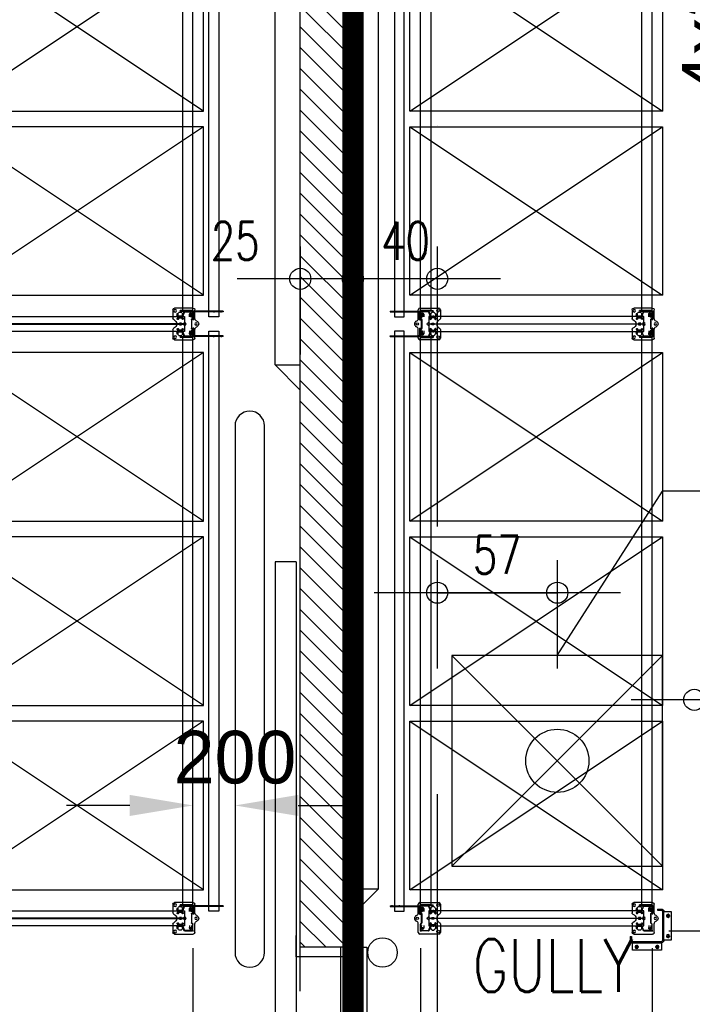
# Model space of a CAD drawing. Extents: x 34560 to 100229, y -303284 to -152113.
# Tile 53 of 74: x 61172 to 64365, y -169412 to -164738. Entities that reach past the tile are written whole.
import ezdxf
from ezdxf.enums import TextEntityAlignment as Align

# ---------------------------------------------------------------- set-up
doc = ezdxf.new("R2010")
doc.units = 0
doc.header["$LTSCALE"] = 100
doc.header["$PDMODE"] = 1
for name, pattern in [('A__G__-_-_RA_-A-$0$STRICHPUNKT', [25.4, 12.7, -6.35, 0, -6.35]), ('A_CGEG-_-____-A-$0$VERDECKT2', [4.7625, 3.175, -1.5875]), ('MITTELLINIE', [2, 1.25, -0.25, 0.25, -0.25]), ('VERDECKT2', [0.1875, 0.125, -0.0625])]:
    doc.linetypes.add(name, pattern=pattern)
doc.layers.get('0').update_dxf_attribs({"linetype": 'CONTINUOUS'})
doc.layers.get('Defpoints').update_dxf_attribs({"linetype": 'CONTINUOUS'})
for name, color, linetype in [('A__G__-_-_RA_-A-$0$A1-ACHS-RAS---', 7, 'A__G__-_-_RA_-A-$0$STRICHPUNKT'), ('A_CGEG-_-____-A-$0$A2-ANSI-EF----', 1, 'CONTINUOUS'), ('A_CGEG-_-____-A-$0$A2-TUER-SYM050', 6, 'CONTINUOUS'), ('A_CGEG-_-____-A-$0$A2-TUER-SYM100', 6, 'CONTINUOUS'), ('A_CGEG-_-____-A-$0$A2-TUER-SYM200', 6, 'CONTINUOUS'), ('A_CGEG-_-____-A-$0$A2-VERD-STU---', 1, 'A_CGEG-_-____-A-$0$VERDECKT2'), ('A_CGEG-_-____-A-$0$A2-WAND-MWK---', 60, 'CONTINUOUS'), ('A_CGEG-_-____-A-$0$A3-BEMA-SS-100', 8, 'CONTINUOUS'), ('A_CGEG-_-____-A-$0$A3-EINL-RRO---', 5, 'CONTINUOUS'), ('A_CGEG-_-____-A-$0$A3-FUGE-------', 2, 'A_CGEG-_-____-A-$0$VERDECKT2'), ('A_CGEG-_-____-A-$0$A3-TEXT-A--100', 210, 'CONTINUOUS'), ('A_CGEG-_-____-A-$0$A4-GEFA-------', 1, 'CONTINUOUS'), ('A_CGEG-_-____-A-$0$A5-SCHR-MWK---', 81, 'CONTINUOUS'), ('ATPI1189A_CGEG-_-_MA_-A-$0$A3-BEMA-SS-100', 8, 'CONTINUOUS'), ('BITO_BUILDING', 8, 'CONTINUOUS'), ('BITO_DIMENSION', 7, 'CONTINUOUS'), ('BITO_FUßPLATTE', 2, 'CONTINUOUS'), ('BITO_PACKAGING', 4, 'CONTINUOUS'), ('BITO_RACKING_STA', 1, 'CONTINUOUS'), ('BITO_TRAVERSEN', 3, 'CONTINUOUS'), ('BITO_ZUBEHÖR', 5, 'CONTINUOUS')]:
    doc.layers.add(name, color=color, linetype=linetype)
doc.styles.add('A_CGEG-_-____-A-$0$NORMAL', font='romans.shx', dxfattribs={"width": 0.75})
doc.styles.get("Standard").update_dxf_attribs({"font": 'ARIAL.TTF'})
doc.dimstyles.new('BITO_100', dxfattribs={"dimscale": 100, "dimtxt": 2.5, "dimasz": 3, "dimexe": 1, "dimexo": 1, "dimgap": 1, "dimtad": 1, "dimdsep": 46, "dimtxsty": 'Standard', "dimcen": 0.09, "dimclrd": 256, "dimclre": 256, "dimclrt": 256, "dimazin": 0, "dimtfac": 0.8, "dimtix": 1, "dimtofl": 0, "dimtmove": 0, "dimatfit": 3, "dimfxl": 0, "dimtolj": 1, "dimtzin": 0, "dimlwd": -1, "dimarcsym": 0})

# ---------------------------------------------------------------- blocks, each defined once
blk = doc.blocks.new('A_CGEG-_-____-A-$0$ARCH-BEMTICK')
blk.add_line((0.3, 0), (-0.3, 0))
blk.add_circle((0, 0), 0.05)
blk = doc.blocks.new('A_CGEG-_-____-A-$0$gully')
at = {"layer": 'A_CGEG-_-____-A-$0$A4-GEFA-------', "ltscale": 0.5}
for p, q in [((-50, 50), (50, -50)), ((-50, -50), (50, 50))]:
    blk.add_line(p, q, dxfattribs=at)
blk.add_lwpolyline([(-50, -50), (50, -50), (50, 50), (-50, 50)], close=True, dxfattribs=at)
at = {"layer": 'A_CGEG-_-____-A-$0$A4-GEFA-------', "linetype": 'Continuous'}
blk.add_circle((0, 0), 15, dxfattribs=at)
blk = doc.blocks.new('A_CGEG-_-____-A-$0$TCTBZ9T002K1RU2G44K7')
at = {"layer": 'A_CGEG-_-____-A-$0$A2-TUER-SYM050'}
for p, q in [((4.5, 27), (-5.5, 27)), ((4.5, -2), (4.5, 27)), ((254.5, -2), (254.5, 27)), ((254.5, 27), (264.5, 27)), ((-5.5, -2), (4.5, -2)), ((264.5, -2), (254.5, -2))]:
    blk.add_line(p, q, dxfattribs=at)
at = {"layer": 'A_CGEG-_-____-A-$0$A2-TUER-SYM100'}
for p, q in [((4.5, 25), (0, 25)), ((4.5, 0), (4.5, 27)), ((4.5, 0), (4.5, 25)), ((254.5, 0), (254.5, 27)), ((254.5, 0), (254.5, 25)), ((254.5, 25), (259, 25)), ((4.5, 0), (0, 0)), ((254.5, 0), (259, 0))]:
    blk.add_line(p, q, dxfattribs=at)
at = {"layer": 'A_CGEG-_-____-A-$0$A2-TUER-SYM200'}
for p, q in [((4.5, 0), (4.5, 27)), ((4.5, 0), (4.5, 25)), ((254.5, 0), (254.5, 27)), ((254.5, 0), (254.5, 25))]:
    blk.add_line(p, q, dxfattribs=at)
at = {"layer": 'A_CGEG-_-____-A-$0$A2-WAND-MWK---'}
for p, q in [((0, 0), (0, 25)), ((259, 0), (259, 25))]:
    blk.add_line(p, q, dxfattribs=at)
blk = doc.blocks.new('A_CGEG-_-____-A-$0$TCTBZ9T2C001RU2G4007')
at = {"layer": 'A_CGEG-_-____-A-$0$A2-TUER-SYM050'}
for p, q in [((-187.5, 10), (62.5, 10)), ((-187.5, 0), (-187.5, 10)), ((62.5, 0), (62.5, 10)), ((-187.5, 0), (62.5, 0))]:
    blk.add_line(p, q, dxfattribs=at)
at = {"layer": 'A_CGEG-_-____-A-$0$A2-TUER-SYM100'}
for p, q in [((-187.5, 10), (62.5, 10)), ((-187.5, 0), (-187.5, 10)), ((62.5, 0), (62.5, 10)), ((-187.5, 0), (62.5, 0))]:
    blk.add_line(p, q, dxfattribs=at)
at = {"layer": 'A_CGEG-_-____-A-$0$A2-TUER-SYM200'}
for p, q in [((-187.5, 10), (62.5, 10)), ((-187.5, 0), (-187.5, 10)), ((62.5, 0), (62.5, 10)), ((-187.5, 0), (62.5, 0))]:
    blk.add_line(p, q, dxfattribs=at)
blk = doc.blocks.new('A_CGEG-_-____-A-$0$TCTBZ9T2C2K1RU2G44K7')
at = {"xscale": -1}
blk.add_blockref('A_CGEG-_-____-A-$0$TCTBZ9T2C001RU2G4007', (254.5, 27), dxfattribs=at)
blk.add_blockref('A_CGEG-_-____-A-$0$TCTBZ9T002K1RU2G44K7', (0, 0))
blk = doc.blocks.new('ATPI1189A_CGEG-_-_MA_-A-$0$ARCH-BEMTICK')
blk.add_line((0.3, 0), (-0.3, 0))
blk.add_circle((0, 0), 0.05)
blk = doc.blocks.new('EG-C-202ff GR kurz oReg')
at = {"layer": 'A_CGEG-_-____-A-$0$A5-SCHR-MWK---'}
h = blk.add_hatch(dxfattribs=at)
h.set_pattern_fill('ANSI31', color=256, scale=22, angle=90, style=0)
h.set_pattern_definition([(135, (136000, -77350), (-49.39141, -49.39141), [])])
h.paths.add_polyline_path([(23600, 17500), (23350, 17500), (23350, 5445), (23600, 5445)])
at = {"layer": 'A__G__-_-_RA_-A-$0$A1-ACHS-RAS---'}
blk.add_line((24000, 21412.7), (24000, -2702.7), dxfattribs=at)
at = {"layer": 'A_CGEG-_-____-A-$0$A2-ANSI-EF----'}
for p, q in [((23230, 8210), (23230, 17530)), ((23720, 16980), (23720, 5720)), ((23230, 8210), (23350, 8210)), ((23230, 8210), (23350, 8090)), ((23720, 5720), (23600, 5720)), ((23720, 5720), (23600, 5600))]:
    blk.add_line(p, q, dxfattribs=at)
blk.add_lwpolyline([(23180, 5420), (23180, 7920, 1), (23040, 7920), (23040, 5420, 1)], format="xyb", close=True, dxfattribs=at)
blk.add_circle((23740, 5420), 70, dxfattribs=at)
at = {"layer": 'A_CGEG-_-____-A-$0$A2-VERD-STU---'}
for p, q in [((23350, 2855), (23350, 5445)), ((23600, 2855), (23600, 5445))]:
    blk.add_line(p, q, dxfattribs=at)
at = {"layer": 'A_CGEG-_-____-A-$0$A2-WAND-MWK---'}
for p, q in [((23350, 5445), (23350, 17650)), ((23600, 5445), (23600, 17650))]:
    blk.add_line(p, q, dxfattribs=at)
at = {"layer": 'A_CGEG-_-____-A-$0$A3-BEMA-SS-100'}
for p, q in [((23350, 8772.6), (23350, 8258.3)), ((23600, 8772.6), (23600, 8258.3)), ((24000, 8772.6), (24000, 8258.3)), ((24000, 7282.3), (24000, 6768.1)), ((24570, 7282.3), (24570, 6768.1)), ((24000, 7128.1), (24570, 7128.1))]:
    blk.add_line(p, q, dxfattribs=at)
at = {"layer": 'A_CGEG-_-____-A-$0$A3-EINL-RRO---'}
for points in [[(23600, 2855), (23600, 5445), (23540, 5445), (23540, 2855), (23600, 2855)], [(23605, 2855), (23605, 5445), (23665, 5445), (23665, 2855), (23605, 2855)]]:
    blk.add_lwpolyline(points, dxfattribs=at)
at = {"layer": 'A_CGEG-_-____-A-$0$A3-FUGE-------', "const_width": 100}
blk.add_lwpolyline([(23600, 18499.1), (23600, 1002.3)], dxfattribs=at)
at = {"layer": 'A_CGEG-_-____-A-$0$A3-TEXT-A--100'}
for p in [(24570, 6830), (27515.4, 7610.5)]:
    blk.add_line(p, (25070, 7610.5), dxfattribs=at)
at = {"xscale": 10, "yscale": 10, "zscale": 10, "rotation": 90}
blk.add_blockref('A_CGEG-_-____-A-$0$TCTBZ9T2C2K1RU2G44K7', (23600, 2855), dxfattribs=at)
at = {"layer": 'A_CGEG-_-____-A-$0$A3-BEMA-SS-100', "xscale": 1000, "yscale": 1000, "zscale": 10}
for p in [(23350, 8618.3), (23600, 8618.3), (24000, 8618.3), (24000, 7128.1), (24570, 7128.1)]:
    blk.add_blockref('A_CGEG-_-____-A-$0$ARCH-BEMTICK', p, dxfattribs=at)
at = {"layer": 'A_CGEG-_-____-A-$0$A4-GEFA-------', "xscale": 10, "yscale": 10, "zscale": 10}
blk.add_blockref('A_CGEG-_-____-A-$0$gully', (24570, 6330), dxfattribs=at)
at = {"layer": 'ATPI1189A_CGEG-_-_MA_-A-$0$A3-BEMA-SS-100', "xscale": 1000, "yscale": 1000, "zscale": 10}
blk.add_blockref('ATPI1189A_CGEG-_-_MA_-A-$0$ARCH-BEMTICK', (25220, 6619.6), dxfattribs=at)
at = {"layer": 'A_CGEG-_-____-A-$0$A3-BEMA-SS-100', "color": 10, "style": 'A_CGEG-_-____-A-$0$NORMAL', "width": 0.75}
for s, p in [('25', (23040.9, 8798.3)), ('40', (23849.7, 8798.3)), ('57', (24285, 7308.1))]:
    blk.add_text(s, height=180, dxfattribs=at).set_placement(p, align=Align.MIDDLE_CENTER)
at = {"layer": 'A_CGEG-_-____-A-$0$A4-GEFA-------', "insert": (24168.9, 5482.7), "char_height": 250, "width": 567.88, "attachment_point": 1, "style": 'A_CGEG-_-____-A-$0$NORMAL'}
blk.add_mtext('GULLY', dxfattribs=at)
blk = doc.blocks.new('Anfahrschutz AS40.2')
at = {"color": 0}
blk.add_point((0, 0), dxfattribs=at)
at = {"layer": 'BITO_ZUBEHÖR', "color": 0}
for p, q in [((-25.8, 98.2), (-44.1, 98.2)), ((-25.8, 104), (-43.8, 104)), ((-25.8, 104), (-25.8, 98.2)), ((-90.8, 91.9), (-90.8, -44.1)), ((-55.8, 91.9), (-90.8, 91.9)), ((-55.8, -44.1), (-55.8, 92)), ((-50, 92.3), (-50, -44.5)), ((-90.8, -44.1), (-55.8, -44.1)), ((104.2, -26), (98.4, -26)), ((98.4, -26), (98.4, -44)), ((104.2, -26), (104.2, -44.5)), ((-44.5, -56), (-44.5, -91)), ((93.1, -56), (-44.5, -56)), ((-44.5, -91), (93.1, -91)), ((92.7, -50), (-43.9, -50)), ((93.1, -91), (93.1, -56))]:
    blk.add_line(p, q, dxfattribs=at)
at = {"layer": 'BITO_ZUBEHÖR', "color": 4, "linetype": 'VERDECKT2', "ltscale": 1.5}
for p, q in [((-43.8, 104), (-43.8, 98.2)), ((-55.8, 91.9), (-50, 91.9)), ((104.2, -44.5), (98.4, -44.5)), ((-44.5, -56), (-44.5, -50)), ((93, -56), (93, -50))]:
    blk.add_line(p, q, dxfattribs=at)
at = {"layer": 'BITO_ZUBEHÖR', "color": 5, "linetype": 'MITTELLINIE'}
for p, q in [((-66.3, 71.9), (-85.3, 71.9)), ((-75.8, 81.4), (-75.8, 62.4)), ((-66.3, -24.1), (-85.3, -24.1)), ((-75.8, -14.6), (-75.8, -33.6)), ((-15, -76), (-34, -76)), ((-24.5, -66.5), (-24.5, -85.5)), ((82.6, -76), (63.6, -76)), ((73.1, -66.5), (73.1, -85.5))]:
    blk.add_line(p, q, dxfattribs=at)
at = {"layer": 'BITO_ZUBEHÖR', "color": 4, "linetype": 'VERDECKT2', "ltscale": 1.2}
blk.add_line((-55.8, -44.5), (-50, -44.5), dxfattribs=at)
at = {"layer": 'BITO_ZUBEHÖR', "color": 0}
for centre in [(-75.8, 71.9), (-75.8, -24.1), (-24.5, -76), (73.1, -76)]:
    blk.add_circle(centre, 7.5, dxfattribs=at)
for centre, radius, start, end in [((-43.8, 92), 12, 89.9996, 179.9999), ((-44, 92.2), 6, 91.2767, 178.7223), ((-43.8, -44), 12, 180.3461, 266.2432), ((-44, -44), 5.98, 184.5593, 271.2571), ((92.4, -44), 5.98, 272.673, 0.2372), ((92.9, -44.7), 11.3, 270.5414, 0.9729)]:
    blk.add_arc(centre, radius, start, end, dxfattribs=at)
blk = doc.blocks.new('Stütze P4 ds')
at = {"color": 0}
for p, q in [((-47.5, 70.5), (-40, 70.5)), ((-47.5, 68.5), (-47.5, 70.5)), ((-40, 68.5), (-47.5, 68.5)), ((-37.5, 46.1), (-37.5, 66)), ((-35.5, 66), (-35.5, 46.1)), ((35.5, 46.1), (35.5, 66)), ((37.5, 66), (37.5, 46.1)), ((40, 70.5), (47.5, 70.5)), ((47.5, 68.5), (40, 68.5)), ((47.5, 70.5), (47.5, 68.5)), ((-60, -0.5), (-60, 33)), ((-58, 33), (-58, -0.5)), ((-57, 37.3), (-39.1, 43.8)), ((-38.5, 41.9), (-56.4, 35.4)), ((-21, 2), (21, 2)), ((21, 0), (-21, 0)), ((56.4, 35.4), (38.5, 41.9)), ((39.1, 43.8), (57, 37.3)), ((58, -0.5), (58, 33)), ((60, 33), (60, -0.5)), ((-57.5, -5), (-62.5, -5)), ((-60, -2.5), (-60, -7.5)), ((-55.5, -3), (-27.9, -3)), ((-27.9, -5), (-55.5, -5)), ((-25.7, -1.8), (-24.9, -0.2)), ((-23.1, -1.2), (-24, -2.8)), ((24, -2.8), (23.1, -1.2)), ((24.9, -0.2), (25.7, -1.8)), ((27.9, -3), (55.5, -3)), ((55.5, -5), (27.9, -5)), ((57.5, -5), (62.5, -5)), ((60, -2.5), (60, -7.5))]:
    blk.add_line(p, q, dxfattribs=at)
at = {"color": 5, "linetype": 'Continuous'}
for p, q in [((-40, 55), (-33, 55)), ((33, 55), (40, 55))]:
    blk.add_line(p, q, dxfattribs=at)
at = {"color": 6}
for p, q in [((-37.5, 60.1), (-35.5, 60.1)), ((-37.5, 49.8), (-35.5, 49.8)), ((35.5, 60.1), (37.5, 60.1)), ((35.5, 49.8), (37.5, 49.8)), ((-46.5, -5), (-46.5, -3)), ((-33, -3), (-33, -5)), ((-32.5, -3), (-32.5, -5)), ((32.5, -5), (32.5, -3)), ((33, -5), (33, -3)), ((46.5, -3), (46.5, -5))]:
    blk.add_line(p, q, dxfattribs=at)
at = {"color": 0}
for centre, radius, start, end in [((-40, 66), 4.5, 0, 90), ((-40, 66), 2.5, 0, 90), ((40, 66), 4.5, 90, 180), ((40, 66), 2.5, 90, 180), ((-55.5, 33), 4.5, 110, 180), ((-55.5, 33), 2.5, 110, 180), ((-40, 46.1), 2.5, 290, 0), ((-40, 46.1), 4.5, 290, 0), ((-21, -2.5), 4.5, 90, 150), ((-21, -2.5), 2.5, 90, 150), ((21, -2.5), 4.5, 30, 90), ((21, -2.5), 2.5, 30, 90), ((40, 46.1), 4.5, 180, 250), ((40, 46.1), 2.5, 180, 250), ((55.5, 33), 2.5, 0, 70), ((55.5, 33), 4.5, 0, 70), ((-55.5, -0.5), 4.5, 180, 270), ((-55.5, -0.5), 2.5, 180, 270), ((-27.9, -0.5), 2.5, 270, 330), ((-27.9, -0.5), 4.5, 270, 330), ((27.9, -0.5), 4.5, 210, 270), ((27.9, -0.5), 2.5, 210, 270), ((55.5, -0.5), 4.5, 270, 0), ((55.5, -0.5), 2.5, 270, 0)]:
    blk.add_arc(centre, radius, start, end, dxfattribs=at)
blk = doc.blocks.new('Fußplatte M mL DS')
at = {"color": 0}
for p, q in [((-75, -7), (-75, 82)), ((-67, 90), (-26.2, 90)), ((-56.5, 54.8), (-56.5, 55.2)), ((-46, 66.1), (-35.3, 66.5)), ((-35.3, 66.5), (-35.3, 66.5)), ((-35.3, 66.5), (-28.8, 66.5)), ((-29.3, 66.4), (-35.3, 66.4)), ((-35.3, 66), (-35.3, 66.4)), ((-35.3, 55.1), (-35.3, 66)), ((-35.3, 54.9), (-35.3, 55.1)), ((-35.3, 44), (-35.3, 54.9)), ((-29.3, 66), (-29.3, 66.4)), ((-29.3, 66), (-29.3, 55.1)), ((-29.3, 54.9), (-29.3, 55.1)), ((-29.3, 54.9), (-29.3, 44)), ((-3.5, 49.5), (-3.5, 58.5)), ((-2.6, 58.7), (0, 54.9)), ((-2.5, 56.9), (-2.5, 49.5)), ((-0.5, 53.8), (-2.5, 56.9)), ((0, 54.9), (2.6, 58.8)), ((2.5, 56.9), (0.5, 53.8)), ((2.5, 49.5), (2.5, 56.9)), ((3.5, 58.5), (3.5, 49.5)), ((26.2, 90), (67, 90)), ((31, 66.5), (27.6, 66.5)), ((28.8, 66.5), (35.3, 66.5)), ((29.3, 66), (29.3, 66.4)), ((29.3, 55.1), (29.3, 66)), ((29.3, 54.9), (29.3, 55.1)), ((29.3, 44), (29.3, 54.9)), ((29.5, 66.4), (35.3, 66.4)), ((35.3, 66.5), (35.3, 66.5)), ((35.3, 66.5), (46, 66.1)), ((35.3, 66), (35.3, 66.4)), ((35.3, 66), (35.3, 55.1)), ((35.3, 54.9), (35.3, 55.1)), ((35.3, 54.9), (35.3, 44)), ((56.6, 55.2), (56.6, 54.8)), ((75, 82), (75, -7)), ((-51.1, 3.9), (-51.1, 7.1)), ((-49.8, 7), (-49.8, 4)), ((-47.1, 11.1), (-34.9, 11.1)), ((-42.7, 11), (-46.9, 11)), ((-46.9, 0), (-42.7, 0)), ((-35.3, 43.5), (-46, 43.9)), ((-45.5, 7), (-45.5, 4)), ((-36.1, 11), (-42.7, 11)), ((-42.7, 0), (-36.1, 0)), ((-33.3, 11), (-36.1, 11)), ((-33.3, 0), (-36.1, 0)), ((-35.3, 43.6), (-35.3, 44)), ((-29.5, 43.6), (-35.3, 43.6)), ((-28.8, 43.5), (-35.3, 43.5)), ((-35.3, 43.5), (-35.3, 43.5)), ((-34.9, 11.1), (-34.9, 11)), ((-34.9, 11), (-33.3, 11)), ((-33.3, 11), (-33.3, 11)), ((-33.3, 11), (-33.3, 11)), ((-33.3, 0), (-33.3, 0)), ((-33.3, 0), (-33.3, 0)), ((-31, 43.5), (-27.6, 43.5)), ((-29.3, 43.6), (-29.3, 44)), ((27.6, 43.5), (31, 43.5)), ((35.3, 43.5), (28.8, 43.5)), ((29.3, 43.6), (29.3, 44)), ((35.3, 43.6), (29.5, 43.6)), ((33.3, 11), (33.3, 11)), ((33.3, 11), (33.3, 11)), ((33.3, 11), (34.9, 11)), ((33.3, 11), (36.1, 11)), ((33.3, 0), (33.3, 0)), ((33.3, 0), (33.3, 0)), ((33.3, 0), (36.1, 0)), ((34.9, 11), (34.9, 11.1)), ((34.9, 11.1), (47.1, 11.1)), ((35.3, 43.6), (35.3, 44)), ((46, 43.9), (35.3, 43.5)), ((35.3, 43.5), (35.3, 43.5)), ((36.1, 11), (42.7, 11)), ((42.7, 0), (36.1, 0)), ((46.9, 11), (42.7, 11)), ((42.7, 0), (46.9, 0)), ((45.5, 7), (45.5, 4)), ((49.8, 7), (49.8, 4)), ((51.1, 7.1), (51.1, 3.9)), ((-26.2, -15), (-67, -15)), ((-34.9, -0.1), (-47.1, -0.1)), ((-33.3, 0), (-34.9, 0)), ((-34.9, 0), (-34.9, -0.1)), ((67, -15), (26.2, -15)), ((34.9, 0), (33.3, 0)), ((34.9, -0.1), (34.9, 0)), ((47.1, -0.1), (34.9, -0.1))]:
    blk.add_line(p, q, dxfattribs=at)
at = {"color": 0, "ltscale": 11.42808}
for p, q in [((-35.3, 60.5), (-29.3, 60.5)), ((-35.3, 49.5), (-29.3, 49.5)), ((35.3, 60.5), (29.3, 60.5)), ((35.3, 49.5), (29.3, 49.5))]:
    blk.add_line(p, q, dxfattribs=at)
at = {"color": 0, "flags": 128}
for points in [[(-27.6, 66.5), (-27.7, 66.5), (-27.8, 66.5), (-27.9, 66.5), (-28.1, 66.5), (-28.2, 66.5), (-28.3, 66.5), (-28.4, 66.4), (-28.5, 66.4), (-28.6, 66.4), (-28.7, 66.4), (-28.7, 66.4), (-28.8, 66.4), (-28.9, 66.4), (-28.9, 66.4), (-29, 66.4), (-29.1, 66.4), (-29.1, 66.4), (-29.1, 66.4), (-29.2, 66.4), (-29.2, 66.4), (-29.2, 66.4), (-29.2, 66.4), (-29.3, 66.4), (-29.3, 66.4)], [(-25.3, 63), (-25.4, 63), (-25.6, 63), (-25.7, 63.1), (-25.9, 63.1), (-26, 63.2), (-26.2, 63.3), (-26.3, 63.4), (-26.5, 63.5), (-26.6, 63.6), (-26.7, 63.7), (-26.8, 63.9), (-26.9, 64), (-27, 64.2), (-27.1, 64.4), (-27.2, 64.6), (-27.3, 64.7), (-27.3, 64.9), (-27.4, 65.1), (-27.5, 65.4), (-27.5, 65.6), (-27.5, 65.8), (-27.5, 66), (-27.6, 66.2), (-27.6, 66.5)], [(-27.6, 43.5), (-27.6, 43.8), (-27.6, 44), (-27.5, 44.2), (-27.5, 44.4), (-27.5, 44.6), (-27.4, 44.9), (-27.4, 45.1), (-27.3, 45.3), (-27.2, 45.5), (-27.1, 45.6), (-27, 45.8), (-26.9, 46), (-26.8, 46.1), (-26.7, 46.3), (-26.6, 46.4), (-26.5, 46.5), (-26.3, 46.6), (-26.2, 46.7), (-26, 46.8), (-25.9, 46.9), (-25.7, 46.9), (-25.6, 47), (-25.4, 47), (-25.3, 47)], [(-3.5, 58.5), (-3.5, 58.5), (-3.5, 58.6), (-3.5, 58.6), (-3.5, 58.7), (-3.5, 58.7), (-3.5, 58.7), (-3.5, 58.7), (-3.4, 58.8), (-3.4, 58.8), (-3.4, 58.8), (-3.4, 58.9), (-3.4, 58.9), (-3.4, 58.9), (-3.3, 58.9), (-3.3, 58.9), (-3.3, 58.9), (-3.2, 59), (-3.2, 59), (-3.2, 59), (-3.1, 59), (-3.1, 59), (-3.1, 59), (-3, 59), (-3, 59)], [(-3, 49), (-3, 49), (-3.1, 49), (-3.1, 49), (-3.1, 49), (-3.2, 49), (-3.2, 49), (-3.2, 49), (-3.3, 49.1), (-3.3, 49.1), (-3.3, 49.1), (-3.4, 49.1), (-3.4, 49.1), (-3.4, 49.1), (-3.4, 49.2), (-3.4, 49.2), (-3.4, 49.2), (-3.5, 49.3), (-3.5, 49.3), (-3.5, 49.3), (-3.5, 49.3), (-3.5, 49.4), (-3.5, 49.4), (-3.5, 49.5), (-3.5, 49.5)], [(-3, 59), (-3, 59), (-3, 59), (-2.9, 59), (-2.9, 59), (-2.9, 59), (-2.9, 59), (-2.8, 59), (-2.8, 59), (-2.8, 59), (-2.8, 59), (-2.8, 58.9), (-2.8, 58.9), (-2.7, 58.9), (-2.7, 58.9), (-2.7, 58.9), (-2.7, 58.9), (-2.7, 58.9), (-2.7, 58.9), (-2.6, 58.8), (-2.6, 58.8), (-2.6, 58.8), (-2.6, 58.8), (-2.6, 58.8), (-2.6, 58.7)], [(-2.5, 49.5), (-2.5, 49.5), (-2.5, 49.4), (-2.5, 49.4), (-2.5, 49.3), (-2.5, 49.3), (-2.5, 49.3), (-2.5, 49.3), (-2.6, 49.2), (-2.6, 49.2), (-2.6, 49.2), (-2.6, 49.1), (-2.6, 49.1), (-2.6, 49.1), (-2.7, 49.1), (-2.7, 49.1), (-2.7, 49.1), (-2.7, 49), (-2.8, 49), (-2.8, 49), (-2.8, 49), (-2.9, 49), (-2.9, 49), (-3, 49), (-3, 49)], [(0, 53.5), (0, 53.5), (0, 53.5), (-0.1, 53.5), (-0.1, 53.5), (-0.1, 53.5), (-0.1, 53.5), (-0.2, 53.5), (-0.2, 53.5), (-0.2, 53.5), (-0.2, 53.6), (-0.2, 53.6), (-0.3, 53.6), (-0.3, 53.6), (-0.3, 53.6), (-0.3, 53.6), (-0.3, 53.6), (-0.3, 53.7), (-0.4, 53.7), (-0.4, 53.7), (-0.4, 53.7), (-0.4, 53.7), (-0.4, 53.8), (-0.5, 53.8), (-0.5, 53.8)], [(0.5, 53.8), (0.4, 53.8), (0.4, 53.8), (0.4, 53.7), (0.4, 53.7), (0.4, 53.7), (0.4, 53.7), (0.3, 53.7), (0.3, 53.6), (0.3, 53.6), (0.3, 53.6), (0.3, 53.6), (0.2, 53.6), (0.2, 53.6), (0.2, 53.6), (0.2, 53.5), (0.2, 53.5), (0.1, 53.5), (0.1, 53.5), (0.1, 53.5), (0.1, 53.5), (0.1, 53.5), (0, 53.5), (0, 53.5), (0, 53.5)], [(3, 49), (3, 49), (2.9, 49), (2.9, 49), (2.8, 49), (2.8, 49), (2.8, 49), (2.7, 49), (2.7, 49.1), (2.7, 49.1), (2.7, 49.1), (2.6, 49.1), (2.6, 49.1), (2.6, 49.1), (2.6, 49.2), (2.6, 49.2), (2.6, 49.2), (2.5, 49.3), (2.5, 49.3), (2.5, 49.3), (2.5, 49.3), (2.5, 49.4), (2.5, 49.4), (2.5, 49.5), (2.5, 49.5)], [(2.6, 58.8), (2.6, 58.8), (2.6, 58.8), (2.6, 58.8), (2.6, 58.8), (2.6, 58.9), (2.7, 58.9), (2.7, 58.9), (2.7, 58.9), (2.7, 58.9), (2.7, 58.9), (2.7, 58.9), (2.8, 58.9), (2.8, 59), (2.8, 59), (2.8, 59), (2.8, 59), (2.8, 59), (2.9, 59), (2.9, 59), (2.9, 59), (2.9, 59), (3, 59), (3, 59), (3, 59)], [(3, 59), (3, 59), (3.1, 59), (3.1, 59), (3.1, 59), (3.2, 59), (3.2, 59), (3.2, 59), (3.3, 58.9), (3.3, 58.9), (3.3, 58.9), (3.4, 58.9), (3.4, 58.9), (3.4, 58.9), (3.4, 58.8), (3.4, 58.8), (3.4, 58.8), (3.5, 58.7), (3.5, 58.7), (3.5, 58.7), (3.5, 58.7), (3.5, 58.6), (3.5, 58.6), (3.5, 58.5), (3.5, 58.5)], [(3.5, 49.5), (3.5, 49.5), (3.5, 49.4), (3.5, 49.4), (3.5, 49.3), (3.5, 49.3), (3.5, 49.3), (3.5, 49.3), (3.4, 49.2), (3.4, 49.2), (3.4, 49.2), (3.4, 49.1), (3.4, 49.1), (3.4, 49.1), (3.3, 49.1), (3.3, 49.1), (3.3, 49.1), (3.2, 49), (3.2, 49), (3.2, 49), (3.1, 49), (3.1, 49), (3.1, 49), (3, 49), (3, 49)], [(27.6, 66.5), (27.6, 66.2), (27.5, 66), (27.5, 65.8), (27.5, 65.6), (27.5, 65.4), (27.4, 65.1), (27.3, 64.9), (27.3, 64.7), (27.2, 64.6), (27.1, 64.4), (27, 64.2), (26.9, 64), (26.8, 63.9), (26.7, 63.7), (26.6, 63.6), (26.5, 63.5), (26.3, 63.4), (26.2, 63.3), (26, 63.2), (25.9, 63.1), (25.7, 63.1), (25.6, 63), (25.4, 63), (25.3, 63)], [(25.3, 47), (25.4, 47), (25.6, 47), (25.7, 46.9), (25.9, 46.9), (26, 46.8), (26.2, 46.7), (26.3, 46.6), (26.5, 46.5), (26.6, 46.4), (26.7, 46.3), (26.8, 46.1), (26.9, 46), (27, 45.8), (27.1, 45.6), (27.2, 45.5), (27.3, 45.3), (27.4, 45.1), (27.4, 44.9), (27.5, 44.6), (27.5, 44.4), (27.5, 44.2), (27.6, 44), (27.6, 43.8), (27.6, 43.5)], [(27.6, 66.5), (27.7, 66.5), (27.8, 66.5), (27.9, 66.5), (28.1, 66.5), (28.2, 66.5), (28.3, 66.5), (28.4, 66.4), (28.5, 66.4), (28.6, 66.4), (28.7, 66.4), (28.7, 66.4), (28.8, 66.4), (28.9, 66.4), (28.9, 66.4), (29, 66.4), (29.1, 66.4), (29.1, 66.4), (29.1, 66.4), (29.2, 66.4), (29.2, 66.4), (29.2, 66.4), (29.2, 66.4), (29.3, 66.4), (29.3, 66.4)], [(35.3, 66.4), (35.3, 66.4), (35.2, 66.4), (35.2, 66.4), (35.1, 66.4), (35.1, 66.4), (35, 66.4), (34.9, 66.4), (34.8, 66.4), (34.6, 66.4), (34.5, 66.4), (34.3, 66.4), (34.1, 66.4), (33.9, 66.4), (33.7, 66.4), (33.5, 66.4), (33.3, 66.4), (33, 66.4), (32.8, 66.5), (32.5, 66.5), (32.2, 66.5), (32, 66.5), (31.7, 66.5), (31.3, 66.5), (31, 66.5)], [(-35.3, 43.6), (-35.3, 43.6), (-35.2, 43.6), (-35.2, 43.6), (-35.1, 43.6), (-35.1, 43.6), (-35, 43.6), (-34.9, 43.6), (-34.8, 43.6), (-34.6, 43.6), (-34.5, 43.6), (-34.3, 43.6), (-34.1, 43.6), (-34, 43.6), (-33.7, 43.6), (-33.5, 43.6), (-33.3, 43.6), (-33.1, 43.6), (-32.8, 43.5), (-32.5, 43.5), (-32.3, 43.5), (-32, 43.5), (-31.7, 43.5), (-31.4, 43.5), (-31, 43.5)], [(-27.6, 43.5), (-27.7, 43.5), (-27.8, 43.5), (-27.9, 43.5), (-28.1, 43.5), (-28.2, 43.5), (-28.3, 43.5), (-28.4, 43.6), (-28.5, 43.6), (-28.6, 43.6), (-28.7, 43.6), (-28.7, 43.6), (-28.8, 43.6), (-28.9, 43.6), (-28.9, 43.6), (-29, 43.6), (-29.1, 43.6), (-29.1, 43.6), (-29.1, 43.6), (-29.2, 43.6), (-29.2, 43.6), (-29.2, 43.6), (-29.2, 43.6), (-29.3, 43.6), (-29.3, 43.6)], [(27.6, 43.5), (27.7, 43.5), (27.8, 43.5), (27.9, 43.5), (28.1, 43.5), (28.2, 43.5), (28.3, 43.5), (28.4, 43.6), (28.5, 43.6), (28.6, 43.6), (28.7, 43.6), (28.7, 43.6), (28.8, 43.6), (28.9, 43.6), (28.9, 43.6), (29, 43.6), (29.1, 43.6), (29.1, 43.6), (29.1, 43.6), (29.2, 43.6), (29.2, 43.6), (29.2, 43.6), (29.2, 43.6), (29.3, 43.6), (29.3, 43.6)], [(35.3, 43.6), (35.3, 43.6), (35.2, 43.6), (35.2, 43.6), (35.1, 43.6), (35.1, 43.6), (35, 43.6), (34.9, 43.6), (34.8, 43.6), (34.6, 43.6), (34.5, 43.6), (34.3, 43.6), (34.1, 43.6), (34, 43.6), (33.7, 43.6), (33.5, 43.6), (33.3, 43.6), (33.1, 43.6), (32.8, 43.5), (32.5, 43.5), (32.3, 43.5), (32, 43.5), (31.7, 43.5), (31.4, 43.5), (31, 43.5)]]:
    blk.add_lwpolyline(points, dxfattribs=at)
at = {"color": 0}
for centre, radius in [((-62.5, 79.2), 5.75), ((62.5, 79.2), 5.75), ((0, 34), 6.5), ((0, -20), 5.75)]:
    blk.add_circle(centre, radius, dxfattribs=at)
for centre, radius, start, end in [((-67, 82), 8, 90, 180), ((-45.6, 55.2), 10.9, 92, 180), ((-45.6, 54.8), 10.9, 180, 268), ((-25.2, 66.5), 3.5, 269.8363, 180), ((-25.3, 43.5), 3.5, 180.1637, 90), ((-26.2, 84), 6, 20.9248, 90), ((0, 94), 22, 200.9248, 339.0752), ((26.2, 84), 6, 90, 159.0752), ((25.2, 66.5), 3.5, 0, 270.1637), ((25.3, 43.5), 3.5, 90, 359.8363), ((45.6, 55.2), 10.9, 0, 88), ((45.6, 54.8), 10.9, 272, 0), ((67, 82), 8, 0, 90), ((-47.1, 7.1), 4, 90, 180), ((-47.1, 3.9), 4, 180, 270), ((47.1, 7.1), 4, 0, 90), ((47.1, 3.9), 4, 270, 0), ((-67, -7), 8, 180, 270), ((-26.2, -29), 14, 20.9248, 90), ((0, -19), 14, 200.9248, 339.0752), ((26.2, -29), 14, 90, 159.0752), ((67, -7), 8, 270, 0)]:
    blk.add_arc(centre, radius, start, end, dxfattribs=at)
for centre, major_axis, start_param, end_param in [((-46.9, 7), (0, 4), 0, 1.570796), ((-46.9, 4), (0, -4), 4.712389, 6.283185), ((-42.7, 7), (0, 4), 0, 1.570796), ((-42.7, 4), (0, -4), 4.712389, 6.283185), ((42.7, 7), (0, 4), 4.712389, 6.283185), ((42.7, 4), (0, -4), 0, 1.570796), ((46.9, 7), (0, 4), 4.712389, 6.283185), ((46.9, 4), (0, -4), 0, 1.570796)]:
    blk.add_ellipse(centre, major_axis=major_axis, ratio=0.707107, start_param=start_param, end_param=end_param, dxfattribs=at)
blk = doc.blocks.new('*U432')
at = {"layer": 'BITO_ZUBEHÖR', "color": 0}
for p, q in [((-35.5, -40), (-0.5, -40)), ((-35.5, -1060), (-35.5, -40)), ((-0.5, -40), (-0.5, -1060)), ((0.5, -40), (35.5, -40)), ((0.5, -1060), (0.5, -40)), ((35.5, -40), (35.5, -1060)), ((-0.5, -1060), (-35.5, -1060)), ((35.5, -1060), (0.5, -1060))]:
    blk.add_line(p, q, dxfattribs=at)
at = {"color": 0, "xscale": -1, "rotation": 180}
blk.add_blockref('Stütze P4 ds', (0, -5), dxfattribs=at)
at = {"color": 0}
blk.add_blockref('Stütze P4 ds', (0, -1095), dxfattribs=at)
at = {"layer": 'BITO_FUßPLATTE', "xscale": -1, "rotation": 180}
blk.add_blockref('Fußplatte M mL DS', (0, -5), dxfattribs=at)
at = {"layer": 'BITO_FUßPLATTE'}
blk.add_blockref('Fußplatte M mL DS', (0, -1095), dxfattribs=at)
blk = doc.blocks.new('*U395')
at = {"layer": 'BITO_TRAVERSEN', "linetype": 'ByBlock'}
for p, q in [((0, 60), (0, 4)), ((0, 60), (4, 60)), ((4, 4), (4, 60)), ((2698, 4), (2698, 60)), ((2702, 60), (2698, 60)), ((2702, 60), (2702, 4)), ((-4, 0), (-40, 0)), ((-27.8, 7.5), (-26.8, 8.9)), ((-27.8, 0), (-27.8, 7.5)), ((-21.1, 9.9), (-22.4, 9.9)), ((-16.7, 8.9), (-15.7, 7.5)), ((-15.7, 0), (-15.7, 7.5)), ((2706, 0), (2742, 0)), ((2718.7, 8.9), (2717.7, 7.5)), ((2717.7, 0), (2717.7, 7.5)), ((2723.1, 9.9), (2724.4, 9.9)), ((2729.8, 7.5), (2728.8, 8.9)), ((2729.8, 0), (2729.8, 7.5)), ((-40, -4), (-40, 0)), ((-40, -4), (-4, -4)), ((2742, -4), (2706, -4)), ((2742, -4), (2742, 0))]:
    blk.add_line(p, q, dxfattribs=at)
at = {"layer": 'BITO_TRAVERSEN', "linetype": 'ByBlock', "ltscale": 9.825358}
for p, q in [((-21.8, 0), (-21.8, 8.8)), ((2723.8, 0), (2723.8, 8.8))]:
    blk.add_line(p, q, dxfattribs=at)
at = {"layer": 'BITO_TRAVERSEN', "ltscale": 7.618686}
for p, q in [((0, 43), (4, 43)), ((0, 33), (4, 33)), ((0, 29), (4, 29)), ((0, 23), (4, 23)), ((0, 13), (4, 13)), ((2702, 43), (2698, 43)), ((2702, 33), (2698, 33)), ((2702, 29), (2698, 29)), ((2702, 23), (2698, 23)), ((2702, 13), (2698, 13))]:
    blk.add_line(p, q, dxfattribs=at)
at = {"layer": 'BITO_TRAVERSEN'}
blk.add_lwpolyline([(4, 50), (2698, 50), (2698, 0), (4, 0)], close=True, dxfattribs=at)
at = {"layer": 'BITO_TRAVERSEN', "linetype": 'ByBlock'}
for centre, radius, start, end in [((-4, 4), 8, 270, 0), ((-4, 4), 4, 270, 0), ((2706, 4), 8, 180, 270), ((2706, 4), 4, 180, 270)]:
    blk.add_arc(centre, radius, start, end, dxfattribs=at)
for centre, major_axis, start_param, end_param in [((-22.4, 8.7), (-4.5, 0), 4.712389, 6.099926), ((-21.1, 8.7), (4.5, 0), 0.18326, 1.570796)]:
    blk.add_ellipse(centre, major_axis=major_axis, ratio=0.258819, start_param=start_param, end_param=end_param, dxfattribs=at)
at = {"layer": 'BITO_TRAVERSEN', "linetype": 'ByBlock', "extrusion": (0, 0, -1)}
for centre, major_axis, start_param, end_param in [((2723.1, 8.7), (4.5, 0), 3.324852, 4.712389), ((2724.4, 8.7), (-4.5, 0), 1.570796, 2.958333)]:
    blk.add_ellipse(centre, major_axis=major_axis, ratio=0.258819, start_param=start_param, end_param=end_param, dxfattribs=at)
blk = doc.blocks.new('*U396')
at = {"layer": 'BITO_TRAVERSEN', "linetype": 'ByBlock'}
for p, q in [((-40, 4), (-40, 0)), ((-40, 4), (-4, 4)), ((-4, 0), (-40, 0)), ((-27.8, 0), (-27.8, -7.5)), ((-15.7, 0), (-15.7, -7.5)), ((2742, 4), (2706, 4)), ((2706, 0), (2742, 0)), ((2717.7, 0), (2717.7, -7.5)), ((2729.8, 0), (2729.8, -7.5)), ((2742, 4), (2742, 0)), ((-27.8, -7.5), (-26.8, -8.9)), ((-21.1, -9.9), (-22.4, -9.9)), ((-16.7, -8.9), (-15.7, -7.5)), ((0, -60), (0, -4)), ((4, -4), (4, -60)), ((2698, -4), (2698, -60)), ((2702, -60), (2702, -4)), ((2718.7, -8.9), (2717.7, -7.5)), ((2723.1, -9.9), (2724.4, -9.9)), ((2729.8, -7.5), (2728.8, -8.9)), ((0, -60), (4, -60)), ((2702, -60), (2698, -60))]:
    blk.add_line(p, q, dxfattribs=at)
at = {"layer": 'BITO_TRAVERSEN', "linetype": 'ByBlock', "ltscale": 9.825358}
for p, q in [((-21.8, 0), (-21.8, -8.8)), ((2723.8, 0), (2723.8, -8.8))]:
    blk.add_line(p, q, dxfattribs=at)
at = {"layer": 'BITO_TRAVERSEN', "ltscale": 7.618686}
for p, q in [((0, -13), (4, -13)), ((0, -23), (4, -23)), ((0, -29), (4, -29)), ((0, -33), (4, -33)), ((0, -43), (4, -43)), ((2702, -13), (2698, -13)), ((2702, -23), (2698, -23)), ((2702, -29), (2698, -29)), ((2702, -33), (2698, -33)), ((2702, -43), (2698, -43))]:
    blk.add_line(p, q, dxfattribs=at)
at = {"layer": 'BITO_TRAVERSEN'}
blk.add_lwpolyline([(4, -50), (2698, -50), (2698, 0), (4, 0)], close=True, dxfattribs=at)
at = {"layer": 'BITO_TRAVERSEN', "linetype": 'ByBlock'}
for centre, radius, start, end in [((-4, -4), 8, 0, 90), ((-4, -4), 4, 0, 90), ((2706, -4), 8, 90, 180), ((2706, -4), 4, 90, 180)]:
    blk.add_arc(centre, radius, start, end, dxfattribs=at)
at = {"layer": 'BITO_TRAVERSEN', "linetype": 'ByBlock', "extrusion": (0, 0, -1)}
for centre, major_axis, start_param, end_param in [((-22.4, -8.7), (-4.5, 0), 4.712389, 6.099926), ((-21.1, -8.7), (4.5, 0), 0.18326, 1.570796)]:
    blk.add_ellipse(centre, major_axis=major_axis, ratio=0.258819, start_param=start_param, end_param=end_param, dxfattribs=at)
at = {"layer": 'BITO_TRAVERSEN', "linetype": 'ByBlock'}
for centre, major_axis, start_param, end_param in [((2723.1, -8.7), (-4.5, 0), 0.18326, 1.570796), ((2724.4, -8.7), (4.5, 0), 4.712389, 6.099926)]:
    blk.add_ellipse(centre, major_axis=major_axis, ratio=0.258819, start_param=start_param, end_param=end_param, dxfattribs=at)
blk = doc.blocks.new('*U98')
at = {"color": 0}
for p, q in [((1200, 0), (0, 800)), ((1200, 800), (0, 0))]:
    blk.add_line(p, q, dxfattribs=at)
blk.add_lwpolyline([(0, 0), (1200, 0), (1200, 800), (0, 800)], close=True, dxfattribs=at)
blk = doc.blocks.new('*U403')
at = {"layer": 'BITO_ZUBEHÖR'}
for p, q in [((-3, 144), (-3, 7)), ((0, 144), (-3, 144)), ((0, 144), (0, 7)), ((2702, 144), (2702, 7)), ((2702, 144), (2705, 144)), ((2705, 144), (2705, 7)), ((-31, 3), (-7, 3)), ((-31, 3), (-31, 0)), ((-31, 0), (-7, 0)), ((-25.8, 0), (-25.8, -5.3)), ((-14.3, 0), (-14.3, -5.3)), ((2733, 3), (2709, 3)), ((2733, 3), (2733, 0)), ((-25.8, -5.3), (-25.4, -5.8)), ((-19.1, -6.8), (-20.9, -6.8)), ((-14.6, -5.8), (-14.3, -5.3)), ((2733, 0), (2709, 0)), ((2716.2, 0), (2716.2, -5.3)), ((2716.6, -5.8), (2716.2, -5.3)), ((2721.1, -6.8), (2722.9, -6.8)), ((2727.7, -5.3), (2727.4, -5.8)), ((2727.7, 0), (2727.7, -5.3))]:
    blk.add_line(p, q, dxfattribs=at)
at = {"layer": 'BITO_ZUBEHÖR', "linetype": 'MITTELLINIE'}
for p, q in [((-5.5, 134), (2.5, 134)), ((2.5, 100), (-5.5, 100)), ((2707.5, 134), (2699.5, 134)), ((2699.5, 100), (2707.5, 100)), ((-20, 1), (-20, -7.8)), ((2722, 1), (2722, -7.8))]:
    blk.add_line(p, q, dxfattribs=at)
at = {"layer": 'BITO_ZUBEHÖR', "linetype": 'VERDECKT2'}
for p, q in [((-3, 137.2), (0, 137.2)), ((-3, 130.7), (0, 130.7)), ((-3, 123.5), (0, 123.5)), ((2705, 137.2), (2702, 137.2)), ((2705, 130.7), (2702, 130.7)), ((2705, 123.5), (2702, 123.5)), ((0, 76.5), (-3, 76.5)), ((2702, 76.5), (2705, 76.5)), ((-25.8, 3), (-25.8, 0)), ((-14.3, 0), (-14.3, 3)), ((2716.2, 0), (2716.2, 3)), ((2727.7, 3), (2727.7, 0))]:
    blk.add_line(p, q, dxfattribs=at)
at = {"layer": 'BITO_ZUBEHÖR'}
blk.add_lwpolyline([(-26.5, 76.5), (-26.5, 123.5), (2728.5, 123.5), (2728.5, 76.5)], close=True, dxfattribs=at)
for centre, radius, start, end in [((-7, 7), 4, 270, 0), ((-7, 7), 7, 270, 0), ((2709, 7), 7, 180, 270), ((2709, 7), 4, 180, 270)]:
    blk.add_arc(centre, radius, start, end, dxfattribs=at)
at = {"layer": 'BITO_ZUBEHÖR', "extrusion": (0, 0, -1)}
for centre, start_param, end_param in [((-20.9, -5.6), 4.712389, 6.099926), ((-19.1, -5.6), 3.324852, 4.712389)]:
    blk.add_ellipse(centre, major_axis=(-4.5, 0), ratio=0.258819, start_param=start_param, end_param=end_param, dxfattribs=at)
at = {"layer": 'BITO_ZUBEHÖR'}
for centre, major_axis, start_param, end_param in [((2721.1, -5.6), (4.5, 0), 3.324852, 4.712389), ((2722.9, -5.6), (-4.5, 0), 1.570796, 2.958333)]:
    blk.add_ellipse(centre, major_axis=major_axis, ratio=0.258819, start_param=start_param, end_param=end_param, dxfattribs=at)
blk = doc.blocks.new('Pos. 4.4 DS')
at = {"layer": 'BITO_PACKAGING'}
for p in [(-1150, -7515), (-1150, -8390), (-1150, -9462), (-1150, -10337), (-1150, -11212)]:
    blk.add_blockref('*U98', p, dxfattribs=at)
at = {"layer": 'BITO_RACKING_STA', "color": 3, "rotation": 270}
for name, p in [('*U395', (-1100, -5764)), ('*U396', (0, -5764)), ('*U395', (-1100, -8586)), ('*U396', (0, -8586))]:
    blk.add_blockref(name, p, dxfattribs=at)
at = {"layer": 'BITO_RACKING_STA', "color": 5, "rotation": 270}
for p in [(0, -5764), (0, -8586)]:
    blk.add_blockref('*U403', p, dxfattribs=at)
at = {"layer": 'BITO_RACKING_STA', "rotation": 270}
for p in [(0, -8526), (0, -11348)]:
    blk.add_blockref('*U432', p, dxfattribs=at)
at = {"layer": 'BITO_RACKING_STA', "color": 2}
blk.add_blockref('Anfahrschutz AS40.2', (-1100, -11408), dxfattribs=at)
blk = doc.blocks.new('*D286')
at = {"layer": 'BITO_DIMENSION', "lineweight": -2}
for p, q in [((60894.3, -169146), (60894.3, -169998.3)), ((61994.3, -169146), (61994.3, -169998.3))]:
    blk.add_line(p, q, dxfattribs=at)
at = {"layer": 'BITO_DIMENSION'}
blk.add_line((61194.3, -169898.3), (61694.3, -169898.3), dxfattribs=at)
for points in [[(61194.3, -169848.3), (61194.3, -169948.3), (60894.3, -169898.3)], [(61694.3, -169848.3), (61694.3, -169948.3), (61994.3, -169898.3)]]:
    blk.add_solid(points, dxfattribs=at)
at = {"layer": 'Defpoints', "color": 0}
for p in [(60894.3, -169046), (61994.3, -169046), (61994.3, -169898.3)]:
    blk.add_point(p, dxfattribs=at)
at = {"layer": 'BITO_DIMENSION', "insert": (61444.3, -169670.7), "char_height": 250, "attachment_point": 5}
blk.add_mtext('\\A1;1100', dxfattribs=at)
blk = doc.blocks.new('*D288')
at = {"layer": 'BITO_DIMENSION', "lineweight": -2}
blk.add_line((61994.3, -168946), (61994.3, -168368.3), dxfattribs=at)
at = {"layer": 'BITO_DIMENSION'}
for p, q in [((61694.3, -168468.3), (61394.3, -168468.3)), ((62494.3, -168468.3), (62794.3, -168468.3))]:
    blk.add_line(p, q, dxfattribs=at)
for points in [[(61694.3, -168418.3), (61694.3, -168518.3), (61994.3, -168468.3)], [(62494.3, -168418.3), (62494.3, -168518.3), (62194.3, -168468.3)]]:
    blk.add_solid(points, dxfattribs=at)
at = {"layer": 'Defpoints', "color": 0}
for p in [(62194.3, -168468.3), (62194.3, -168468.3), (61994.3, -169046)]:
    blk.add_point(p, dxfattribs=at)
at = {"layer": 'BITO_DIMENSION', "insert": (62194.3, -168240.7), "char_height": 250, "attachment_point": 5}
blk.add_mtext('\\A1;200', dxfattribs=at)
blk = doc.blocks.new('*D289')
at = {"layer": 'BITO_DIMENSION', "lineweight": -2}
for p, q in [((63074.3, -169146), (63074.3, -169998.3)), ((64174.3, -169146), (64174.3, -169998.3))]:
    blk.add_line(p, q, dxfattribs=at)
at = {"layer": 'BITO_DIMENSION'}
blk.add_line((63874.3, -169898.3), (63374.3, -169898.3), dxfattribs=at)
for points in [[(63374.3, -169848.3), (63374.3, -169948.3), (63074.3, -169898.3)], [(63874.3, -169848.3), (63874.3, -169948.3), (64174.3, -169898.3)]]:
    blk.add_solid(points, dxfattribs=at)
at = {"layer": 'Defpoints', "color": 0}
for p in [(63074.3, -169046), (64174.3, -169046), (63074.3, -169898.3)]:
    blk.add_point(p, dxfattribs=at)
at = {"layer": 'BITO_DIMENSION', "insert": (63624.3, -169670.7), "char_height": 250, "attachment_point": 5}
blk.add_mtext('\\A1;1100', dxfattribs=at)
blk = doc.blocks.new('*D290')
at = {"layer": 'BITO_DIMENSION', "lineweight": -2}
for p, q in [((64174.3, -169146), (64174.3, -169998.3)), ((67329.3, -169146), (67329.3, -169998.3))]:
    blk.add_line(p, q, dxfattribs=at)
at = {"layer": 'BITO_DIMENSION'}
blk.add_line((64474.3, -169898.3), (67029.3, -169898.3), dxfattribs=at)
for points in [[(64474.3, -169848.3), (64474.3, -169948.3), (64174.3, -169898.3)], [(67029.3, -169848.3), (67029.3, -169948.3), (67329.3, -169898.3)]]:
    blk.add_solid(points, dxfattribs=at)
at = {"layer": 'Defpoints', "color": 0}
for p in [(64174.3, -169046), (67329.3, -169046), (67329.3, -169898.3)]:
    blk.add_point(p, dxfattribs=at)
at = {"layer": 'BITO_DIMENSION', "insert": (65751.8, -169670.6), "char_height": 250, "attachment_point": 5}
blk.add_mtext('\\A1;3155', dxfattribs=at)
blk = doc.blocks.new('*D379')
at = {"layer": 'BITO_DIMENSION', "lineweight": -2}
for p, q in [((64253.1, -157656.3), (64771.3, -157656.3)), ((64253.1, -169064.3), (64771.3, -169064.3))]:
    blk.add_line(p, q, dxfattribs=at)
at = {"layer": 'BITO_DIMENSION'}
blk.add_line((64671.3, -157956.3), (64671.3, -168764.3), dxfattribs=at)
for points in [[(64621.3, -157956.3), (64721.3, -157956.3), (64671.3, -157656.3)], [(64621.3, -168764.3), (64721.3, -168764.3), (64671.3, -169064.3)]]:
    blk.add_solid(points, dxfattribs=at)
at = {"layer": 'Defpoints', "color": 0}
for p in [(64153.1, -157656.3), (64153.1, -169064.3), (64671.3, -169064.3)]:
    blk.add_point(p, dxfattribs=at)
at = {"layer": 'BITO_DIMENSION', "insert": (64443.6, -163360.3), "char_height": 250, "attachment_point": 5, "rotation": 90}
blk.add_mtext('\\A1;4x2702+5x120=11408', dxfattribs=at)

msp = doc.modelspace()

# ---------------------------------------------------------------- block references
at = {"layer": 'BITO_BUILDING', "color": 6}
msp.add_blockref('EG-C-202ff GR kurz oReg', (39154.335, -174586.328), dxfattribs=at)
at = {"layer": 'BITO_RACKING_STA'}
msp.add_blockref('Pos. 4.4 DS', (61994.335, -157656.328), dxfattribs=at)
at = {"layer": 'BITO_RACKING_STA', "xscale": -1}
msp.add_blockref('Pos. 4.4 DS', (63074.335, -157656.328), dxfattribs=at)

# ---------------------------------------------------------------- dimensions: what is measured, and where the dimension line sits
at = {"layer": 'BITO_DIMENSION'}
dim = msp.add_linear_dim(base=(64671.251, -169064.328), p1=(64153.06, -157656.328), p2=(64153.06, -169064.328), angle=90, text='4x2702+5x120=<>', dimstyle='BITO_100', dxfattribs=at)
dim.commit()
dim.dimension.update_dxf_attribs({"geometry": '*D379', "text_midpoint": (64443.608, -163360.328)})
dim = msp.add_linear_dim(base=(62194.335, -168468.328), p1=(61994.335, -169046.027), p2=(62194.335, -168468.328), dimstyle='BITO_100', override={"dimtmove": 1}, dxfattribs=at)
dim.commit()
dim.dimension.update_dxf_attribs({"geometry": '*D288', "text_midpoint": (62194.335, -168468.328), "dimtype": 160})
for base, p1, p2, picture, middle in [((61994.335, -169898.341), (60894.335, -169046.027), (61994.335, -169046.027), '*D286', (61444.335, -169670.698)), ((67329.335, -169898.341), (64174.335, -169046.027), (67329.335, -169046.027), '*D290', (65751.835, -169670.613))]:
    dim = msp.add_linear_dim(base=base, p1=p1, p2=p2, dimstyle='BITO_100', override={"dimtmove": 1}, dxfattribs=at)
    dim.commit()
    dim.dimension.update_dxf_attribs({"geometry": picture, "text_midpoint": middle})
dim = msp.add_linear_dim(base=(63074.335, -169898.341), p1=(64174.335, -169046.027), p2=(63074.335, -169046.027), dimstyle='BITO_100', dxfattribs=at)
dim.commit()
dim.dimension.update_dxf_attribs({"geometry": '*D289', "text_midpoint": (63624.335, -169670.698)})

doc.saveas('drawing.dxf')
